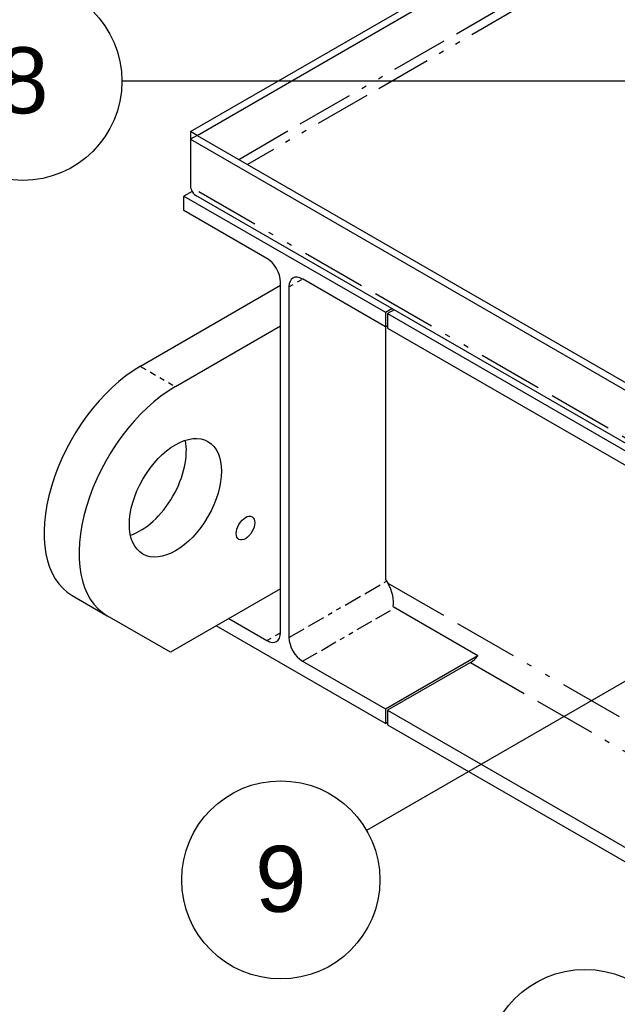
# Paper-space layout 'SHEET_1' of a CAD drawing. Header units: inches. Extents: x 3 to 360, y 8 to 227.
# Tile 4 of 98: x 19 to 31, y 102 to 122. Entities that reach past the tile are written whole.
import ezdxf

# ---------------------------------------------------------------- set-up
doc = ezdxf.new("R2010")
doc.units = ezdxf.units.IN
doc.header["$LTSCALE"] = 10.666667
doc.header["$MEASUREMENT"] = 0
doc.linetypes.add('DOUBLE_DASH_DOUBLE_DOT', pattern=[0.74, 0.24, -0.06, 0.24, -0.06, 0.01, -0.06, 0.01, -0.06])
doc.layers.get('0').update_dxf_attribs({"lineweight": 25})
doc.layers.add('DIMEN', color=7, linetype='Continuous', lineweight=25)
doc.layers.add('PHANTOM', color=7, linetype='DOUBLE_DASH_DOUBLE_DOT', lineweight=25)
doc.styles.add('Current-ANSI', font='arial.ttf')

# ---------------------------------------------------------------- blocks, each defined once
blk = doc.blocks.new('Balloon8')
at = {"layer": 'DIMEN', "linetype": 'Continuous', "lineweight": 25}
for p, q in [((4.1531, 10.901), (4.0301, 10.8629)), ((4.0463, 10.8362), (4.1531, 10.901)), ((4.0625, 10.8095), (4.1531, 10.901)), ((4.0301, 10.8629), (4.0625, 10.8095)), ((4.0463, 10.8362), (3.7121, 10.6333)), ((3.7121, 10.6333), (2.9517, 9.5868))]:
    blk.add_line(p, q, dxfattribs=at)
at = {"layer": 'DIMEN', "linetype": 'Continuous', "lineweight": 25, "flags": 128}
blk.add_lwpolyline([(4.0625, 10.8095), (4.1531, 10.901), (4.0301, 10.8629), (4.0625, 10.8095)], dxfattribs=at)
at = {"layer": 'DIMEN'}
blk.add_circle((2.8419, 9.4356), 0.1875, dxfattribs=at)
blk.add_solid([(4.0625, 10.8095), (4.1531, 10.901), (4.0301, 10.8629), (4.0625, 10.8095)], dxfattribs=at)
at = {"layer": 'DIMEN', "insert": (2.8419, 9.4367), "char_height": 0.125, "attachment_point": 5, "style": 'Current-ANSI'}
blk.add_mtext('52', dxfattribs=at)
blk = doc.blocks.new('Balloon16')
at = {"layer": 'DIMEN', "linetype": 'Continuous', "lineweight": 25}
blk.add_line((3.449, 10.4754), (2.4289, 9.8864), dxfattribs=at)
at = {"layer": 'DIMEN'}
blk.add_circle((2.2665, 9.7926), 0.1875, dxfattribs=at)
at = {"layer": 'DIMEN', "insert": (2.2665, 9.7937), "char_height": 0.125, "attachment_point": 5, "style": 'Current-ANSI'}
blk.add_mtext('9', dxfattribs=at)
blk = doc.blocks.new('Balloon17')
at = {"layer": 'DIMEN', "linetype": 'Continuous', "lineweight": 25}
for p, q in [((3.9954, 11.4453), (3.8671, 11.4328)), ((3.8776, 11.4034), (3.9954, 11.4453)), ((3.8881, 11.374), (3.9954, 11.4453)), ((3.8671, 11.4328), (3.8881, 11.374)), ((3.8776, 11.4034), (3.5987, 11.3042)), ((3.5987, 11.3042), (1.9659, 11.3042))]:
    blk.add_line(p, q, dxfattribs=at)
at = {"layer": 'DIMEN', "linetype": 'Continuous', "lineweight": 25, "flags": 128}
blk.add_lwpolyline([(3.8881, 11.374), (3.9954, 11.4453), (3.8671, 11.4328), (3.8881, 11.374)], dxfattribs=at)
at = {"layer": 'DIMEN'}
blk.add_circle((1.7784, 11.3042), 0.1875, dxfattribs=at)
blk.add_solid([(3.8881, 11.374), (3.9954, 11.4453), (3.8671, 11.4328), (3.8881, 11.374)], dxfattribs=at)
at = {"layer": 'DIMEN', "insert": (1.7784, 11.3052), "char_height": 0.125, "attachment_point": 5, "style": 'Current-ANSI'}
blk.add_mtext('8', dxfattribs=at)

psp = doc.layouts.new('SHEET_1')

# ---------------------------------------------------------------- linework, layer by layer
for p, q in [((22.355, 119.564), (33.33, 125.9)), ((22.488, 119.487), (33.33, 125.747)), ((22.488, 119.487), (22.355, 119.564)), ((22.355, 119.564), (22.355, 119.41)), ((22.488, 119.487), (22.355, 119.41)), ((22.488, 119.487), (22.488, 119.487)), ((22.488, 119.487), (68.279, 93.049)), ((22.355, 119.41), (22.355, 118.441)), ((22.355, 119.41), (87.85, 81.597)), ((22.384, 118.356), (22.222, 118.262)), ((22.222, 118.262), (26.288, 115.915)), ((22.222, 117.968), (22.222, 118.262)), ((87.871, 80.51), (22.464, 118.272)), ((23.894, 117.003), (22.222, 117.968)), ((24.17, 109.446), (24.17, 116.525)), ((26.288, 115.621), (24.616, 116.587)), ((24.17, 116.456), (21.342, 114.823)), ((24.34, 116.427), (24.34, 109.348)), ((26.288, 115.915), (26.417, 115.99)), ((26.288, 115.915), (26.288, 115.621)), ((26.462, 115.964), (26.332, 115.889)), ((26.332, 115.889), (83.873, 82.668)), ((26.332, 115.889), (26.332, 115.596)), ((22.049, 114.415), (24.17, 115.639)), ((26.288, 115.621), (26.332, 115.647)), ((26.291, 115.623), (26.291, 110.522)), ((26.332, 115.596), (83.873, 82.374)), ((24.17, 110.332), (21.95, 109.051)), ((26.291, 110.522), (26.336, 110.445)), ((19.967, 110.196), (20.674, 109.788)), ((26.441, 109.972), (28.154, 108.983)), ((21.95, 109.051), (20.674, 109.788)), ((26.288, 107.611), (22.873, 109.583)), ((23.127, 109.73), (23.894, 109.287)), ((26.288, 107.905), (28.154, 108.983)), ((24.616, 108.871), (26.288, 107.905)), ((28.004, 108.845), (26.332, 107.88)), ((26.288, 107.905), (26.288, 107.611)), ((26.332, 107.88), (81.999, 75.74)), ((26.332, 107.88), (26.332, 107.586)), ((26.288, 107.611), (26.332, 107.637)), ((26.332, 107.586), (81.972, 75.462))]:
    psp.add_line(p, q)
for centre, major_axis, start_param, end_param in [((23.894, 116.685), (-0.195, 0.338), 3.926991, 5.497787), ((24.616, 116.268), (-0.195, 0.338), 5.497787, 7.068583), ((21.342, 112.578), (-1.375, -2.382), 3.926991, 6.283185), ((22.049, 112.169), (-1.375, -2.382), 3.926991, 6.283185), ((21.342, 112.578), (0.656, 1.137), 3.710543, 5.714235), ((26.06, 110.286), (0.276, -0.478), 0.573986, 1.570796), ((23.894, 109.606), (0.195, -0.338), 5.497787, 7.068583), ((24.616, 109.189), (0.195, -0.338), 3.926991, 5.497787), ((28.004, 109.164), (-0.195, -0.338), 0.785398, 1.359384)]:
    psp.add_ellipse(centre, major_axis=major_axis, ratio=0.57735, start_param=start_param, end_param=end_param)
for centre, major_axis in [((22.049, 112.169), (0.656, 1.137)), ((23.463, 111.557), (0.132, 0.228))]:
    psp.add_ellipse(centre, major_axis=major_axis, ratio=0.57735)
for points in [[(22.355, 118.441), (22.359, 118.422), (22.364, 118.403), (22.371, 118.386)], [(22.371, 118.386), (22.39, 118.336), (22.422, 118.296), (22.464, 118.272)]]:
    psp.add_open_spline(points, degree=3)
at = {"layer": 'PHANTOM', "ltscale": 0.44805}
psp.add_line((23.327, 119.002), (33.33, 124.778), dxfattribs=at)
at = {"layer": 'PHANTOM', "ltscale": 0.440132}
psp.add_line((33.33, 124.573), (23.504, 118.9), dxfattribs=at)
at = {"layer": 'PHANTOM', "ltscale": 0.510192}
psp.add_line((87.85, 80.627), (22.355, 118.441), dxfattribs=at)
at = {"layer": 'PHANTOM', "ltscale": 0.019352}
for p, q in [((24.34, 116.427), (24.616, 116.587)), ((23.894, 109.287), (24.17, 109.446))]:
    psp.add_line(p, q, dxfattribs=at)
at = {"layer": 'PHANTOM', "ltscale": 0.049778}
psp.add_line((21.342, 114.823), (22.049, 114.415), dxfattribs=at)
at = {"layer": 'PHANTOM', "ltscale": 0.138996}
psp.add_line((24.34, 109.348), (26.312, 110.487), dxfattribs=at)
at = {"layer": 'PHANTOM', "ltscale": 0.506745}
psp.add_line((26.336, 110.445), (82.903, 77.786), dxfattribs=at)
at = {"layer": 'PHANTOM', "ltscale": 0.13154}
psp.add_line((24.616, 108.871), (26.482, 109.948), dxfattribs=at)
at = {"layer": 'PHANTOM', "ltscale": 0.488984}
psp.add_line((28.004, 108.845), (82.589, 77.331), dxfattribs=at)

# ---------------------------------------------------------------- block references
at = {"layer": 'DIMEN', "xscale": 10.66666666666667, "yscale": 10.66666666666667, "zscale": 10.66666666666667}
for name in ['Balloon16', 'Balloon17', 'Balloon8']:
    psp.add_blockref(name, (0, 0), dxfattribs=at)

doc.saveas('drawing.dxf')
